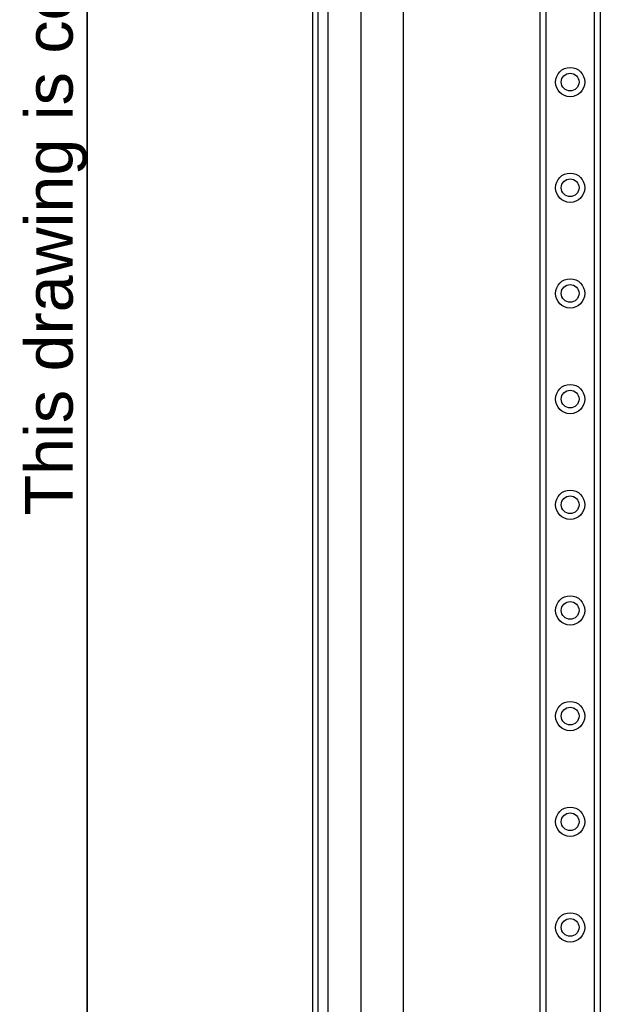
# Model space of a CAD drawing. Header units: inches. Extents: x 2 to 104, y 2 to 68.
# Tile 30 of 98: x 1.69 to 8.56, y 28.1 to 39.74. Entities that reach past the tile are written whole.
import ezdxf

# ---------------------------------------------------------------- set-up
doc = ezdxf.new("R2010")
doc.units = ezdxf.units.IN
doc.header["$LTSCALE"] = 6.250991
doc.header["$MEASUREMENT"] = 0
doc.layers.get('0').update_dxf_attribs({"lineweight": 25})
for name, color, linetype, lineweight in [('Sketch Geometry(ANSI)', 7, 'Continuous', 25), ('Symbols(ANSI)', 7, 'Continuous', 25), ('Visible Edges(ANSI)', 7, 'Continuous', 25), ('Visible Tangent Edges(ANSI)', 7, 'Continuous', 25)]:
    doc.layers.add(name, color=color, linetype=linetype, lineweight=lineweight)
doc.styles.add('Current-ANSI', font='arial.ttf')

# ---------------------------------------------------------------- blocks, each defined once
blk = doc.blocks.new('Borders 10_EXM - B (Inch)')
at = {"layer": 'Sketch Geometry(ANSI)', "linetype": 'Continuous', "lineweight": 35}
blk.add_line((0.3979, 10.5665), (0.3979, 0.2545), dxfattribs=at)
at = {"layer": 'Symbols(ANSI)', "color": 7, "insert": (0.3979, 5.4193), "char_height": 0.09, "attachment_point": 7, "rotation": 90, "style": 'Current-ANSI'}
blk.add_mtext('This drawing is confidential and must not be reproduced or used without the consent of EXM', dxfattribs=at)
at = {"layer": 'Symbols(ANSI)', "color": 7, "style": 'Current-ANSI'}
blk.add_attdef('FILENAME_AND_PATH_001', (5.9364, 10.7181), '', height=0.09, dxfattribs=at)

msp = doc.modelspace()

# ---------------------------------------------------------------- linework, layer by layer
at = {"layer": 'Visible Edges(ANSI)'}
for p, q in [((5.1531, 50.7954), (5.1531, 20.9583)), ((5.2204, 20.9583), (5.2204, 50.7954)), ((7.8435, 22.3467), (7.8435, 49.4069)), ((8.5567, 49.4069), (8.5567, 22.3467)), ((5.7267, 26.6525), (5.7267, 45.1012)), ((6.2264, 45.1), (6.2264, 26.6537))]:
    msp.add_line(p, q, dxfattribs=at)
for centre in [(8.2001, 38.9995), (8.2001, 37.7504), (8.2001, 36.5014), (8.2001, 35.2523), (8.2001, 34.0032), (8.2001, 32.7541), (8.2001, 31.505), (8.2001, 30.2559), (8.2001, 29.0068)]:
    msp.add_circle(centre, 0.1047, dxfattribs=at)
at = {"layer": 'Visible Tangent Edges(ANSI)'}
for p, q in [((5.3384, 20.9583), (5.3384, 50.7954)), ((7.9119, 49.4069), (7.9119, 22.3467)), ((8.4884, 22.3467), (8.4884, 49.4069))]:
    msp.add_line(p, q, dxfattribs=at)
for centre in [(8.2001, 38.9995), (8.2001, 37.7504), (8.2001, 36.5014), (8.2001, 35.2523), (8.2001, 34.0032), (8.2001, 32.7541), (8.2001, 31.505), (8.2001, 30.2559), (8.2001, 29.0068)]:
    msp.add_circle(centre, 0.173, dxfattribs=at)

# ---------------------------------------------------------------- block references
at = {"xscale": 6.25099146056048, "yscale": 6.25099146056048, "zscale": 6.25099146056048}
msp.add_blockref('Borders 10_EXM - B (Inch)', (0, 0), dxfattribs=at)

doc.saveas('drawing.dxf')
